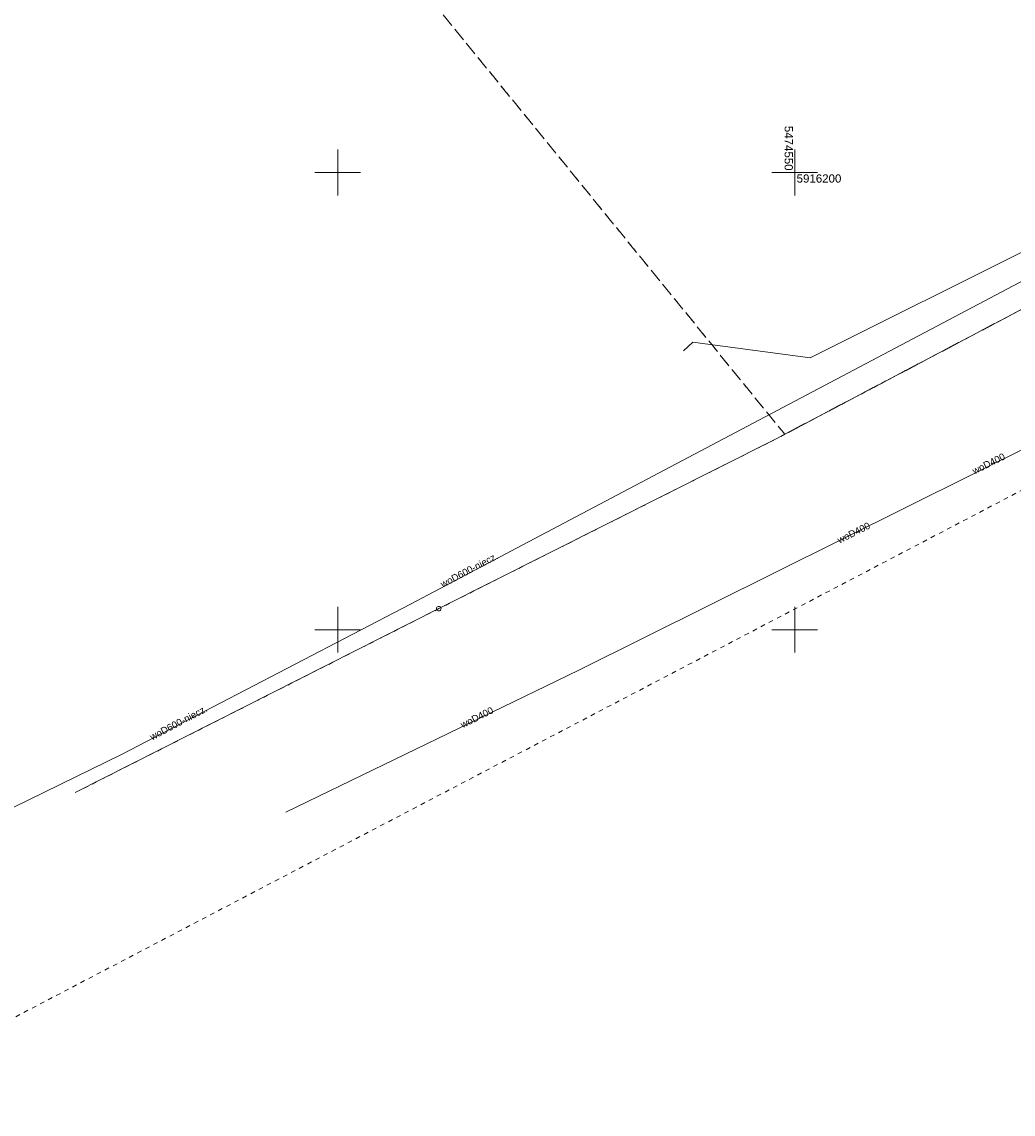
# Model space of a CAD drawing. Extents: x 5474185 to 5474933, y 5916077 to 5916824.
# Tile 106 of 256: x 5474465 to 5474574, y 5916097 to 5916216. Entities that reach past the tile are written whole.
import ezdxf
from ezdxf.enums import TextEntityAlignment as Align

# ---------------------------------------------------------------- set-up
doc = ezdxf.new("R2010")
doc.units = 0
doc.linetypes.add('PRZER1-1', pattern=[1, 0.5, -0.5])
doc.linetypes.add('PRZER3-1', pattern=[2, 1.5, -0.5])
for name, color, linetype, lineweight in [('GEPPGD', 253, 'CONTINUOUS', 18), ('GESDZI', 253, 'CONTINUOUS', 18), ('GESKKL', 253, 'CONTINUOUS', 18), ('GESUZY', 253, 'CONTINUOUS', 18), ('GULGPR', 254, 'CONTINUOUS', 18), ('GULWPR', 7, 'CONTINUOUS', 18), ('GULWPR_O', 254, 'CONTINUOUS', 18), ('Ramka sekcyjna', 253, 'CONTINUOUS', 18)]:
    doc.layers.add(name, color=color, linetype=linetype, lineweight=lineweight)
doc.styles.add('Arial', font='arial.ttf')

msp = doc.modelspace()

# ---------------------------------------------------------------- hatches: boundary and pattern name
at = {"layer": 'GEPPGD'}
msp.add_hatch(color=256, dxfattribs=at).paths.add_polyline_path([(5474547.95, 5916170.815), (5474547.936094, 5916170.817202), (5474547.92355, 5916170.823594), (5474547.913594, 5916170.83355), (5474547.907202, 5916170.846094), (5474547.905, 5916170.86), (5474547.907202, 5916170.873906), (5474547.913594, 5916170.88645), (5474547.92355, 5916170.896406), (5474547.936094, 5916170.902798), (5474547.95, 5916170.905), (5474547.963906, 5916170.902798), (5474547.97645, 5916170.896406), (5474547.986406, 5916170.88645), (5474547.992798, 5916170.873906), (5474547.995, 5916170.86), (5474547.992798, 5916170.846094), (5474547.986406, 5916170.83355), (5474547.97645, 5916170.823594), (5474547.963906, 5916170.817202)])

# ---------------------------------------------------------------- linework, layer by layer
at = {"layer": 'GEPPGD', "elevation": 10.24, "flags": 128}
msp.add_lwpolyline([(5474511.05, 5916152.55), (5474511.127254, 5916152.537764), (5474511.196946, 5916152.502254), (5474511.252254, 5916152.446946), (5474511.287764, 5916152.377254), (5474511.3, 5916152.3), (5474511.287764, 5916152.222746), (5474511.252254, 5916152.153054), (5474511.196946, 5916152.097746), (5474511.127254, 5916152.062236), (5474511.05, 5916152.05), (5474510.972746, 5916152.062236), (5474510.903054, 5916152.097746), (5474510.847746, 5916152.153054), (5474510.812236, 5916152.222746), (5474510.8, 5916152.3), (5474510.812236, 5916152.377254), (5474510.847746, 5916152.446946), (5474510.903054, 5916152.502254), (5474510.972746, 5916152.537764), (5474511.05, 5916152.55)], close=True, dxfattribs=at)
at = {"layer": 'GESDZI', "linetype": 'Continuous', "lineweight": 13}
for p, q in [((5474547.95, 5916170.86, 10.22), (5474597.52, 5916196.99, 10.22)), ((5474511.05, 5916152.3, 10.22), (5474547.95, 5916170.86, 10.22)), ((5474471.26, 5916132.18, 10.22), (5474511.05, 5916152.3, 10.22))]:
    msp.add_line(p, q, dxfattribs=at)
at = {"layer": 'GESKKL', "linetype": 'PRZER3-1', "lineweight": 13}
for p, q in [((5474493.85, 5916238.94, 10.06), (5474548.91, 5916171.37, 10.06)), ((5474548.91, 5916171.37, 10.06), (5474597.52, 5916196.99, 10.06))]:
    msp.add_line(p, q, dxfattribs=at)
at = {"layer": 'GESUZY', "linetype": 'PRZER1-1', "lineweight": 13}
for p, q in [((5474493.85, 5916238.94, 10.08), (5474548.91, 5916171.37, 10.08)), ((5474548.91, 5916171.37, 10.08), (5474597.52, 5916196.99, 10.08)), ((5474597.52, 5916196.99, 10.08), (5474548.91, 5916171.37, 10.08)), ((5474444.39, 5916097.02, 10.08), (5474612.23, 5916184.81, 10.08)), ((5474548.91, 5916171.37, 10.08), (5474547.95, 5916170.86, 10.08)), ((5474547.95, 5916170.86, 10.08), (5474511.05, 5916152.3, 10.08)), ((5474511.05, 5916152.3, 10.08), (5474471.26, 5916132.18, 10.08))]:
    msp.add_line(p, q, dxfattribs=at)
at = {"layer": 'GULGPR', "linetype": 'Continuous', "lineweight": 13}
for p, q in [((5474551.69, 5916179.73, 10.14), (5474589.2, 5916198.45, 10.14)), ((5474537.84, 5916180.48, 10.14), (5474538.86, 5916181.44, 10.14)), ((5474538.86, 5916181.44, 10.14), (5474551.69, 5916179.73, 10.14))]:
    msp.add_line(p, q, dxfattribs=at)
at = {"layer": 'GULWPR', "linetype": 'Continuous', "lineweight": 13}
for p, q in [((5474656.79, 5916231.37, 10.14), (5474507.94, 5916152.8, 10.14)), ((5474526.38, 5916145.56, 10.14), (5474586.6, 5916175.51, 10.14)), ((5474507.94, 5916152.8, 10.14), (5474476.39, 5916136.39, 10.14)), ((5474494.33, 5916130.03, 10.14), (5474526.38, 5916145.56, 10.14)), ((5474476.39, 5916136.39, 10.14), (5474451.38, 5916124.17, 10.14))]:
    msp.add_line(p, q, dxfattribs=at)
at = {"layer": 'Ramka sekcyjna', "linetype": 'Continuous', "lineweight": 18, "elevation": 100, "flags": 128}
for points in [[(5474500, 5916197.5), (5474500, 5916202.5)], [(5474550, 5916197.5), (5474550, 5916202.5)], [(5474502.5, 5916200), (5474497.5, 5916200)], [(5474552.5, 5916200), (5474547.5, 5916200)], [(5474500, 5916147.5), (5474500, 5916152.5)], [(5474550, 5916147.5), (5474550, 5916152.5)], [(5474502.5, 5916150), (5474497.5, 5916150)], [(5474552.5, 5916150), (5474547.5, 5916150)]]:
    msp.add_lwpolyline(points, dxfattribs=at)

# ---------------------------------------------------------------- texts
at = {"layer": 'GULWPR_O', "linetype": 'Continuous', "lineweight": 0, "style": 'Arial'}
for s, rotation, p in [('woD400', 26.43845, (5474571.385045, 5916167.83283, 10.8)), ('woD400', 26.43845, (5474556.619769, 5916160.270913, 10.8)), ('woD600-niecz.', 27.826918, (5474514.550249, 5916156.199283, 10.8)), ('woD400', 26.43845, (5474515.389105, 5916140.078883, 10.8)), ('woD600-niecz.', 27.826918, (5474482.750751, 5916139.502689, 10.8))]:
    msp.add_text(s, height=0.75, rotation=rotation, dxfattribs=at).set_placement(p, align=Align.CENTER)
at = {"layer": 'Ramka sekcyjna', "linetype": 'Continuous', "lineweight": 0, "style": 'Arial'}
msp.add_text('5474550', height=0.9, rotation=269.999997, dxfattribs=at).set_placement((5474549.793, 5916200.207, 100), align=Align.TOP_RIGHT)
msp.add_text('5916200', height=0.9, dxfattribs=at).set_placement((5474550.207, 5916199.793, 100), align=Align.TOP_LEFT)

doc.saveas('drawing.dxf')
